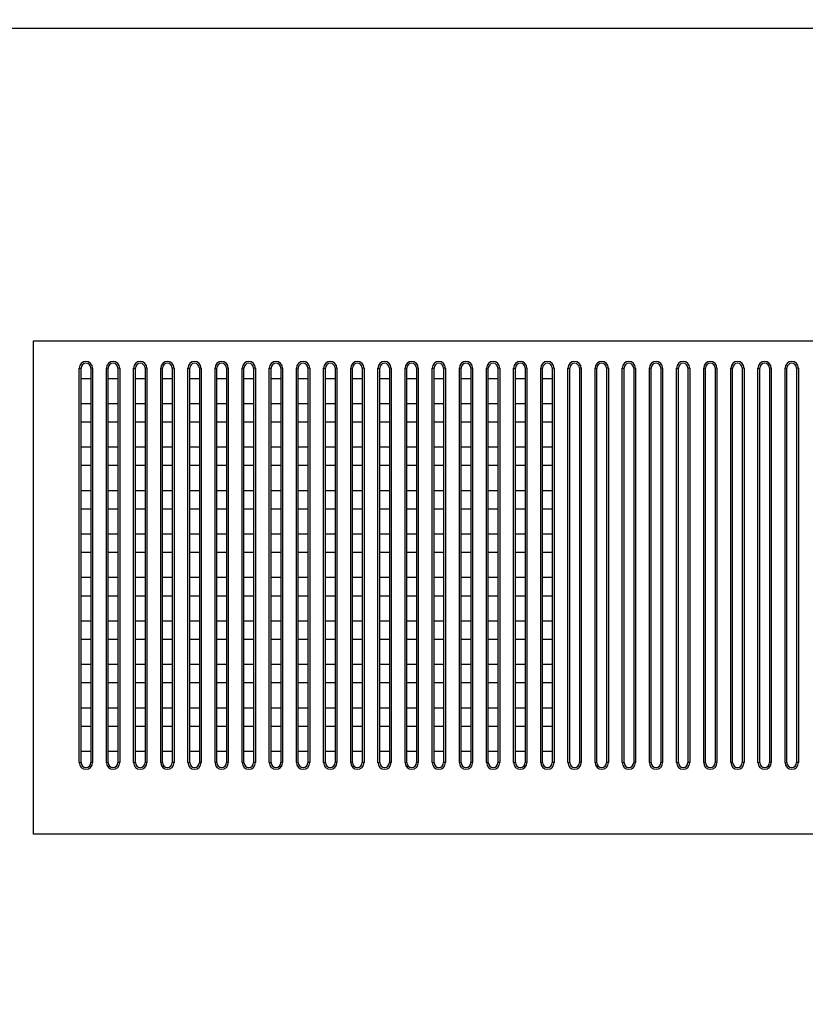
# Model space of a CAD drawing. Header units: millimetres. Extents: x -6054 to 364, y -1866 to 3094.
# Tile 66 of 256: x -4511 to -4381, y 84 to 248. Entities that reach past the tile are written whole.
import ezdxf

# ---------------------------------------------------------------- set-up
doc = ezdxf.new("R2010")
doc.units = ezdxf.units.MM
doc.header["$LTSCALE"] = 65.395
doc.header["$PDSIZE"] = 0.05
doc.layers.get('0').update_dxf_attribs({"linetype": 'CONTINUOUS'})
doc.layers.get('Defpoints').update_dxf_attribs({"linetype": 'CONTINUOUS'})
doc.layers.add('DIM', color=3, linetype='CONTINUOUS')
doc.styles.get("Standard").update_dxf_attribs({"font": 'arial.ttf'})
doc.dimstyles.new('ISO-25', dxfattribs={"dimtxt": 2.5, "dimasz": 2.5, "dimexe": 1.25, "dimexo": 0.625, "dimtad": 1, "dimtxsty": 'STANDARD', "dimcen": 2.5, "dimadec": 0, "dimazin": 0, "dimtfac": 1, "dimtmove": 0, "dimatfit": 3, "dimfxl": 1, "dimarcsym": 0})

# ---------------------------------------------------------------- blocks, each defined once
blk = doc.blocks.new('*D2')
at = {"layer": 'Defpoints', "color": 0}
for p in [(-4293.17, 246.14), (-4734.98, 77.76), (-4734.98, -67.02)]:
    blk.add_point(p, dxfattribs=at)
at = {"layer": 'DIM', "color": 3, "lineweight": -2}
for p, q in [((-4293.17, 245.51), (-4293.17, -68.27)), ((-4734.98, 77.13), (-4734.98, -68.27)), ((-4308.17, -67.02), (-4719.98, -67.02))]:
    blk.add_line(p, q, dxfattribs=at)
at = {"layer": 'DIM', "color": 3}
for points in [[(-4719.98, -64.52), (-4719.98, -69.52), (-4734.98, -67.02)], [(-4308.17, -69.52), (-4308.17, -64.52), (-4293.17, -67.02)]]:
    blk.add_solid(points, dxfattribs=at)
at = {"layer": 'DIM', "color": 2, "insert": (-4514.08, -49.21), "char_height": 20, "attachment_point": 5}
blk.add_mtext('442  [17,394]', dxfattribs=at)
blk = doc.blocks.new('*D3')
at = {"layer": 'Defpoints', "color": 0}
for p in [(-4293.17, 246.14), (-4776.52, -20.96), (-4715.54, -20.96)]:
    blk.add_point(p, dxfattribs=at)
at = {"layer": 'DIM', "color": 3, "lineweight": -2}
for p, q in [((-4293.8, 246.14), (-4777.77, 246.14)), ((-4776.52, 231.14), (-4776.52, -5.96)), ((-4716.17, -20.96), (-4777.77, -20.96))]:
    blk.add_line(p, q, dxfattribs=at)
at = {"layer": 'DIM', "color": 3}
for points in [[(-4774.02, 231.14), (-4779.02, 231.14), (-4776.52, 246.14)], [(-4779.02, -5.96), (-4774.02, -5.96), (-4776.52, -20.96)]]:
    blk.add_solid(points, dxfattribs=at)
at = {"layer": 'DIM', "color": 2, "insert": (-4794.33, 112.59), "char_height": 20, "attachment_point": 5, "rotation": 90}
blk.add_mtext('267  [10,516]', dxfattribs=at)
blk = doc.blocks.new('*D4')
at = {"layer": 'Defpoints', "color": 0}
for p in [(-3425.42, 234.04), (-4734.98, 45), (-4734.98, -117.52)]:
    blk.add_point(p, dxfattribs=at)
at = {"layer": 'DIM', "color": 3, "lineweight": -2}
for p, q in [((-3425.42, 233.41), (-3425.42, -118.77)), ((-4734.98, 44.37), (-4734.98, -118.77)), ((-3440.42, -117.52), (-4719.98, -117.52))]:
    blk.add_line(p, q, dxfattribs=at)
at = {"layer": 'DIM', "color": 3}
for points in [[(-4719.98, -115.02), (-4719.98, -120.02), (-4734.98, -117.52)], [(-3440.42, -120.02), (-3440.42, -115.02), (-3425.42, -117.52)]]:
    blk.add_solid(points, dxfattribs=at)
at = {"layer": 'DIM', "color": 2, "insert": (-4099.73, -99.71), "char_height": 20, "attachment_point": 5}
blk.add_mtext('1310  [51,557]', dxfattribs=at)
blk = doc.blocks.new('*D18')
at = {"layer": 'Defpoints', "color": 0}
for p in [(-3307.32, 492.15), (-4734.98, -14.55), (-4734.98, -196.07)]:
    blk.add_point(p, dxfattribs=at)
at = {"layer": 'DIM', "color": 3, "lineweight": -2}
for p, q in [((-3307.32, 491.52), (-3307.32, -197.32)), ((-4734.98, -15.18), (-4734.98, -197.32)), ((-3322.32, -196.07), (-4719.98, -196.07))]:
    blk.add_line(p, q, dxfattribs=at)
at = {"layer": 'DIM', "color": 3}
for points in [[(-4719.98, -193.57), (-4719.98, -198.57), (-4734.98, -196.07)], [(-3322.32, -198.57), (-3322.32, -193.57), (-3307.32, -196.07)]]:
    blk.add_solid(points, dxfattribs=at)
at = {"layer": 'DIM', "color": 2, "insert": (-4021.15, -178.26), "char_height": 20, "attachment_point": 5}
blk.add_mtext('1428  [56,207]', dxfattribs=at)
blk = doc.blocks.new('*D19')
at = {"layer": 'Defpoints', "color": 0}
for p in [(-3379.72, 594.65), (-4909.71, -20.96), (-4728.57, -20.96)]:
    blk.add_point(p, dxfattribs=at)
at = {"layer": 'DIM', "color": 3, "lineweight": -2}
for p, q in [((-3380.35, 594.65), (-4910.96, 594.65)), ((-4909.71, 579.65), (-4909.71, -5.96)), ((-4729.2, -20.96), (-4910.96, -20.96))]:
    blk.add_line(p, q, dxfattribs=at)
at = {"layer": 'DIM', "color": 3}
for points in [[(-4907.21, 579.65), (-4912.21, 579.65), (-4909.71, 594.65)], [(-4912.21, -5.96), (-4907.21, -5.96), (-4909.71, -20.96)]]:
    blk.add_solid(points, dxfattribs=at)
at = {"layer": 'DIM', "color": 2, "insert": (-4927.52, 286.84), "char_height": 20, "attachment_point": 5, "rotation": 90}
blk.add_mtext('616  [24,236]', dxfattribs=at)

msp = doc.modelspace()

# ---------------------------------------------------------------- linework, layer by layer
at = {"linetype": 'Continuous'}
for p, q in [((-4501.27, 124.45), (-4501.27, 189.85)), ((-4501.27, 189.85), (-4500.97, 189.85)), ((-4500.97, 124.45), (-4500.97, 189.85)), ((-4499.37, 189.85), (-4499.37, 124.45)), ((-4499.07, 189.85), (-4499.37, 189.85)), ((-4499.07, 189.85), (-4499.07, 124.45)), ((-4496.77, 124.45), (-4496.77, 189.85)), ((-4496.77, 189.85), (-4496.47, 189.85)), ((-4496.47, 124.45), (-4496.47, 189.85)), ((-4494.87, 189.85), (-4494.87, 124.45)), ((-4494.57, 189.85), (-4494.87, 189.85)), ((-4494.57, 189.85), (-4494.57, 124.45)), ((-4492.27, 124.45), (-4492.27, 189.85)), ((-4492.27, 189.85), (-4491.97, 189.85)), ((-4491.97, 124.45), (-4491.97, 189.85)), ((-4490.37, 189.85), (-4490.37, 124.45)), ((-4490.07, 189.85), (-4490.37, 189.85)), ((-4490.07, 189.85), (-4490.07, 124.45)), ((-4487.77, 124.45), (-4487.77, 189.85)), ((-4487.77, 189.85), (-4487.47, 189.85)), ((-4487.47, 124.45), (-4487.47, 189.85)), ((-4485.87, 189.85), (-4485.87, 124.45)), ((-4485.57, 189.85), (-4485.87, 189.85)), ((-4485.57, 189.85), (-4485.57, 124.45)), ((-4483.27, 124.45), (-4483.27, 189.85)), ((-4483.27, 189.85), (-4482.97, 189.85)), ((-4482.97, 124.45), (-4482.97, 189.85)), ((-4481.37, 189.85), (-4481.37, 124.45)), ((-4481.07, 189.85), (-4481.37, 189.85)), ((-4481.07, 189.85), (-4481.07, 124.45)), ((-4478.77, 124.45), (-4478.77, 189.85)), ((-4478.77, 189.85), (-4478.47, 189.85)), ((-4478.47, 124.45), (-4478.47, 189.85)), ((-4476.87, 189.85), (-4476.87, 124.45)), ((-4476.57, 189.85), (-4476.87, 189.85)), ((-4476.57, 189.85), (-4476.57, 124.45)), ((-4474.27, 124.45), (-4474.27, 189.85)), ((-4474.27, 189.85), (-4473.97, 189.85)), ((-4473.97, 124.45), (-4473.97, 189.85)), ((-4472.37, 189.85), (-4472.37, 124.45)), ((-4472.07, 189.85), (-4472.37, 189.85)), ((-4472.07, 189.85), (-4472.07, 124.45)), ((-4469.77, 124.45), (-4469.77, 189.85)), ((-4469.77, 189.85), (-4469.47, 189.85)), ((-4469.47, 124.45), (-4469.47, 189.85)), ((-4467.87, 189.85), (-4467.87, 124.45)), ((-4467.57, 189.85), (-4467.87, 189.85)), ((-4467.57, 189.85), (-4467.57, 124.45)), ((-4465.27, 124.45), (-4465.27, 189.85)), ((-4465.27, 189.85), (-4464.97, 189.85)), ((-4464.97, 124.45), (-4464.97, 189.85)), ((-4463.37, 189.85), (-4463.37, 124.45)), ((-4463.07, 189.85), (-4463.37, 189.85)), ((-4463.07, 189.85), (-4463.07, 124.45)), ((-4460.77, 124.45), (-4460.77, 189.85)), ((-4460.77, 189.85), (-4460.47, 189.85)), ((-4460.47, 124.45), (-4460.47, 189.85)), ((-4458.87, 189.85), (-4458.87, 124.45)), ((-4458.57, 189.85), (-4458.87, 189.85)), ((-4458.57, 189.85), (-4458.57, 124.45)), ((-4456.27, 124.45), (-4456.27, 189.85)), ((-4456.27, 189.85), (-4455.97, 189.85)), ((-4455.97, 124.45), (-4455.97, 189.85)), ((-4454.37, 189.85), (-4454.37, 124.45)), ((-4454.07, 189.85), (-4454.37, 189.85)), ((-4454.07, 189.85), (-4454.07, 124.45)), ((-4451.77, 124.45), (-4451.77, 189.85)), ((-4451.77, 189.85), (-4451.47, 189.85)), ((-4451.47, 124.45), (-4451.47, 189.85)), ((-4449.87, 189.85), (-4449.87, 124.45)), ((-4449.57, 189.85), (-4449.87, 189.85)), ((-4449.57, 189.85), (-4449.57, 124.45)), ((-4447.27, 124.45), (-4447.27, 189.85)), ((-4447.27, 189.85), (-4446.97, 189.85)), ((-4446.97, 124.45), (-4446.97, 189.85)), ((-4445.37, 189.85), (-4445.37, 124.45)), ((-4445.07, 189.85), (-4445.37, 189.85)), ((-4445.07, 189.85), (-4445.07, 124.45)), ((-4442.77, 124.45), (-4442.77, 189.85)), ((-4442.77, 189.85), (-4442.47, 189.85)), ((-4442.47, 124.45), (-4442.47, 189.85)), ((-4440.87, 189.85), (-4440.87, 124.45)), ((-4440.57, 189.85), (-4440.87, 189.85)), ((-4440.57, 189.85), (-4440.57, 124.45)), ((-4438.27, 124.45), (-4438.27, 189.85)), ((-4438.27, 189.85), (-4437.97, 189.85)), ((-4437.97, 124.45), (-4437.97, 189.85)), ((-4436.37, 189.85), (-4436.37, 124.45)), ((-4436.07, 189.85), (-4436.37, 189.85)), ((-4436.07, 189.85), (-4436.07, 124.45)), ((-4433.77, 124.45), (-4433.77, 189.85)), ((-4433.77, 189.85), (-4433.47, 189.85)), ((-4433.47, 124.45), (-4433.47, 189.85)), ((-4431.87, 189.85), (-4431.87, 124.45)), ((-4431.57, 189.85), (-4431.87, 189.85)), ((-4431.57, 189.85), (-4431.57, 124.45)), ((-4429.27, 124.45), (-4429.27, 189.85)), ((-4429.27, 189.85), (-4428.97, 189.85)), ((-4428.97, 124.45), (-4428.97, 189.85)), ((-4427.37, 189.85), (-4427.37, 124.45)), ((-4427.07, 189.85), (-4427.37, 189.85)), ((-4427.07, 189.85), (-4427.07, 124.45)), ((-4424.77, 124.45), (-4424.77, 189.85)), ((-4424.77, 189.85), (-4424.47, 189.85)), ((-4424.47, 124.45), (-4424.47, 189.85)), ((-4422.87, 189.85), (-4422.87, 124.45)), ((-4422.57, 189.85), (-4422.87, 189.85)), ((-4422.57, 189.85), (-4422.57, 124.45)), ((-4420.27, 124.45), (-4420.27, 189.85)), ((-4420.27, 189.85), (-4419.97, 189.85)), ((-4419.97, 124.45), (-4419.97, 189.85)), ((-4418.37, 189.85), (-4418.37, 124.45)), ((-4418.07, 189.85), (-4418.37, 189.85)), ((-4418.07, 189.85), (-4418.07, 124.45)), ((-4415.77, 124.45), (-4415.77, 189.85)), ((-4415.77, 189.85), (-4415.47, 189.85)), ((-4415.47, 124.45), (-4415.47, 189.85)), ((-4413.87, 189.85), (-4413.87, 124.45)), ((-4413.57, 189.85), (-4413.87, 189.85)), ((-4413.57, 189.85), (-4413.57, 124.45)), ((-4411.27, 124.45), (-4411.27, 189.85)), ((-4411.27, 189.85), (-4410.97, 189.85)), ((-4410.97, 124.45), (-4410.97, 189.85)), ((-4409.37, 189.85), (-4409.37, 124.45)), ((-4409.07, 189.85), (-4409.37, 189.85)), ((-4409.07, 189.85), (-4409.07, 124.45)), ((-4406.77, 124.45), (-4406.77, 189.85)), ((-4406.77, 189.85), (-4406.47, 189.85)), ((-4406.47, 124.45), (-4406.47, 189.85)), ((-4404.87, 189.85), (-4404.87, 124.45)), ((-4404.57, 189.85), (-4404.87, 189.85)), ((-4404.57, 189.85), (-4404.57, 124.45)), ((-4402.27, 124.45), (-4402.27, 189.85)), ((-4402.27, 189.85), (-4401.97, 189.85)), ((-4401.97, 124.45), (-4401.97, 189.85)), ((-4400.37, 189.85), (-4400.37, 124.45)), ((-4400.07, 189.85), (-4400.37, 189.85)), ((-4400.07, 189.85), (-4400.07, 124.45)), ((-4397.77, 124.45), (-4397.77, 189.85)), ((-4397.77, 189.85), (-4397.47, 189.85)), ((-4397.47, 124.45), (-4397.47, 189.85)), ((-4395.87, 189.85), (-4395.87, 124.45)), ((-4395.57, 189.85), (-4395.87, 189.85)), ((-4395.57, 189.85), (-4395.57, 124.45)), ((-4393.27, 124.45), (-4393.27, 189.85)), ((-4393.27, 189.85), (-4392.97, 189.85)), ((-4392.97, 124.45), (-4392.97, 189.85)), ((-4391.37, 189.85), (-4391.37, 124.45)), ((-4391.07, 189.85), (-4391.37, 189.85)), ((-4391.07, 189.85), (-4391.07, 124.45)), ((-4388.77, 124.45), (-4388.77, 189.85)), ((-4388.77, 189.85), (-4388.47, 189.85)), ((-4388.47, 124.45), (-4388.47, 189.85)), ((-4386.87, 189.85), (-4386.87, 124.45)), ((-4386.57, 189.85), (-4386.87, 189.85)), ((-4386.57, 189.85), (-4386.57, 124.45)), ((-4384.27, 124.45), (-4384.27, 189.85)), ((-4384.27, 189.85), (-4383.97, 189.85)), ((-4383.97, 124.45), (-4383.97, 189.85)), ((-4382.37, 189.85), (-4382.37, 124.45)), ((-4382.07, 189.85), (-4382.37, 189.85)), ((-4382.07, 189.85), (-4382.07, 124.45)), ((-4500.97, 188.15), (-4499.37, 188.15)), ((-4496.47, 188.15), (-4494.87, 188.15)), ((-4491.97, 188.15), (-4490.37, 188.15)), ((-4487.47, 188.15), (-4485.87, 188.15)), ((-4482.97, 188.15), (-4481.37, 188.15)), ((-4478.47, 188.15), (-4476.87, 188.15)), ((-4473.97, 188.15), (-4472.37, 188.15)), ((-4469.47, 188.15), (-4467.87, 188.15)), ((-4464.97, 188.15), (-4463.37, 188.15)), ((-4460.47, 188.15), (-4458.87, 188.15)), ((-4455.97, 188.15), (-4454.37, 188.15)), ((-4451.47, 188.15), (-4449.87, 188.15)), ((-4446.97, 188.15), (-4445.37, 188.15)), ((-4442.47, 188.15), (-4440.87, 188.15)), ((-4437.97, 188.15), (-4436.37, 188.15)), ((-4433.47, 188.15), (-4431.87, 188.15)), ((-4428.97, 188.15), (-4427.37, 188.15)), ((-4424.47, 188.15), (-4422.87, 188.15)), ((-4499.37, 183.94), (-4500.97, 183.94)), ((-4494.87, 183.94), (-4496.47, 183.94)), ((-4490.37, 183.94), (-4491.97, 183.94)), ((-4485.87, 183.94), (-4487.47, 183.94)), ((-4481.37, 183.94), (-4482.97, 183.94)), ((-4476.87, 183.94), (-4478.47, 183.94)), ((-4472.37, 183.94), (-4473.97, 183.94)), ((-4467.87, 183.94), (-4469.47, 183.94)), ((-4463.37, 183.94), (-4464.97, 183.94)), ((-4458.87, 183.94), (-4460.47, 183.94)), ((-4454.37, 183.94), (-4455.97, 183.94)), ((-4449.87, 183.94), (-4451.47, 183.94)), ((-4445.37, 183.94), (-4446.97, 183.94)), ((-4440.87, 183.94), (-4442.47, 183.94)), ((-4436.37, 183.94), (-4437.97, 183.94)), ((-4431.87, 183.94), (-4433.47, 183.94)), ((-4427.37, 183.94), (-4428.97, 183.94)), ((-4422.87, 183.94), (-4424.47, 183.94)), ((-4500.97, 180.94), (-4499.37, 180.94)), ((-4496.47, 180.94), (-4494.87, 180.94)), ((-4491.97, 180.94), (-4490.37, 180.94)), ((-4487.47, 180.94), (-4485.87, 180.94)), ((-4482.97, 180.94), (-4481.37, 180.94)), ((-4478.47, 180.94), (-4476.87, 180.94)), ((-4473.97, 180.94), (-4472.37, 180.94)), ((-4469.47, 180.94), (-4467.87, 180.94)), ((-4464.97, 180.94), (-4463.37, 180.94)), ((-4460.47, 180.94), (-4458.87, 180.94)), ((-4455.97, 180.94), (-4454.37, 180.94)), ((-4451.47, 180.94), (-4449.87, 180.94)), ((-4446.97, 180.94), (-4445.37, 180.94)), ((-4442.47, 180.94), (-4440.87, 180.94)), ((-4437.97, 180.94), (-4436.37, 180.94)), ((-4433.47, 180.94), (-4431.87, 180.94)), ((-4428.97, 180.94), (-4427.37, 180.94)), ((-4424.47, 180.94), (-4422.87, 180.94)), ((-4499.37, 176.74), (-4500.97, 176.74)), ((-4494.87, 176.74), (-4496.47, 176.74)), ((-4490.37, 176.74), (-4491.97, 176.74)), ((-4485.87, 176.74), (-4487.47, 176.74)), ((-4481.37, 176.74), (-4482.97, 176.74)), ((-4476.87, 176.74), (-4478.47, 176.74)), ((-4472.37, 176.74), (-4473.97, 176.74)), ((-4467.87, 176.74), (-4469.47, 176.74)), ((-4463.37, 176.74), (-4464.97, 176.74)), ((-4458.87, 176.74), (-4460.47, 176.74)), ((-4454.37, 176.74), (-4455.97, 176.74)), ((-4449.87, 176.74), (-4451.47, 176.74)), ((-4445.37, 176.74), (-4446.97, 176.74)), ((-4440.87, 176.74), (-4442.47, 176.74)), ((-4436.37, 176.74), (-4437.97, 176.74)), ((-4431.87, 176.74), (-4433.47, 176.74)), ((-4427.37, 176.74), (-4428.97, 176.74)), ((-4422.87, 176.74), (-4424.47, 176.74)), ((-4500.97, 173.74), (-4499.37, 173.74)), ((-4496.47, 173.74), (-4494.87, 173.74)), ((-4491.97, 173.74), (-4490.37, 173.74)), ((-4487.47, 173.74), (-4485.87, 173.74)), ((-4482.97, 173.74), (-4481.37, 173.74)), ((-4478.47, 173.74), (-4476.87, 173.74)), ((-4473.97, 173.74), (-4472.37, 173.74)), ((-4469.47, 173.74), (-4467.87, 173.74)), ((-4464.97, 173.74), (-4463.37, 173.74)), ((-4460.47, 173.74), (-4458.87, 173.74)), ((-4455.97, 173.74), (-4454.37, 173.74)), ((-4451.47, 173.74), (-4449.87, 173.74)), ((-4446.97, 173.74), (-4445.37, 173.74)), ((-4442.47, 173.74), (-4440.87, 173.74)), ((-4437.97, 173.74), (-4436.37, 173.74)), ((-4433.47, 173.74), (-4431.87, 173.74)), ((-4428.97, 173.74), (-4427.37, 173.74)), ((-4424.47, 173.74), (-4422.87, 173.74)), ((-4499.37, 169.53), (-4500.97, 169.53)), ((-4494.87, 169.53), (-4496.47, 169.53)), ((-4490.37, 169.53), (-4491.97, 169.53)), ((-4485.87, 169.53), (-4487.47, 169.53)), ((-4481.37, 169.53), (-4482.97, 169.53)), ((-4476.87, 169.53), (-4478.47, 169.53)), ((-4472.37, 169.53), (-4473.97, 169.53)), ((-4467.87, 169.53), (-4469.47, 169.53)), ((-4463.37, 169.53), (-4464.97, 169.53)), ((-4458.87, 169.53), (-4460.47, 169.53)), ((-4454.37, 169.53), (-4455.97, 169.53)), ((-4449.87, 169.53), (-4451.47, 169.53)), ((-4445.37, 169.53), (-4446.97, 169.53)), ((-4440.87, 169.53), (-4442.47, 169.53)), ((-4436.37, 169.53), (-4437.97, 169.53)), ((-4431.87, 169.53), (-4433.47, 169.53)), ((-4427.37, 169.53), (-4428.97, 169.53)), ((-4422.87, 169.53), (-4424.47, 169.53)), ((-4500.97, 166.53), (-4499.37, 166.53)), ((-4496.47, 166.53), (-4494.87, 166.53)), ((-4491.97, 166.53), (-4490.37, 166.53)), ((-4487.47, 166.53), (-4485.87, 166.53)), ((-4482.97, 166.53), (-4481.37, 166.53)), ((-4478.47, 166.53), (-4476.87, 166.53)), ((-4473.97, 166.53), (-4472.37, 166.53)), ((-4469.47, 166.53), (-4467.87, 166.53)), ((-4464.97, 166.53), (-4463.37, 166.53)), ((-4460.47, 166.53), (-4458.87, 166.53)), ((-4455.97, 166.53), (-4454.37, 166.53)), ((-4451.47, 166.53), (-4449.87, 166.53)), ((-4446.97, 166.53), (-4445.37, 166.53)), ((-4442.47, 166.53), (-4440.87, 166.53)), ((-4437.97, 166.53), (-4436.37, 166.53)), ((-4433.47, 166.53), (-4431.87, 166.53)), ((-4428.97, 166.53), (-4427.37, 166.53)), ((-4424.47, 166.53), (-4422.87, 166.53)), ((-4499.37, 162.32), (-4500.97, 162.32)), ((-4494.87, 162.32), (-4496.47, 162.32)), ((-4490.37, 162.32), (-4491.97, 162.32)), ((-4485.87, 162.32), (-4487.47, 162.32)), ((-4481.37, 162.32), (-4482.97, 162.32)), ((-4476.87, 162.32), (-4478.47, 162.32)), ((-4472.37, 162.32), (-4473.97, 162.32)), ((-4467.87, 162.32), (-4469.47, 162.32)), ((-4463.37, 162.32), (-4464.97, 162.32)), ((-4458.87, 162.32), (-4460.47, 162.32)), ((-4454.37, 162.32), (-4455.97, 162.32)), ((-4449.87, 162.32), (-4451.47, 162.32)), ((-4445.37, 162.32), (-4446.97, 162.32)), ((-4440.87, 162.32), (-4442.47, 162.32)), ((-4436.37, 162.32), (-4437.97, 162.32)), ((-4431.87, 162.32), (-4433.47, 162.32)), ((-4427.37, 162.32), (-4428.97, 162.32)), ((-4422.87, 162.32), (-4424.47, 162.32)), ((-4500.97, 159.32), (-4499.37, 159.32)), ((-4496.47, 159.32), (-4494.87, 159.32)), ((-4491.97, 159.32), (-4490.37, 159.32)), ((-4487.47, 159.32), (-4485.87, 159.32)), ((-4482.97, 159.32), (-4481.37, 159.32)), ((-4478.47, 159.32), (-4476.87, 159.32)), ((-4473.97, 159.32), (-4472.37, 159.32)), ((-4469.47, 159.32), (-4467.87, 159.32)), ((-4464.97, 159.32), (-4463.37, 159.32)), ((-4460.47, 159.32), (-4458.87, 159.32)), ((-4455.97, 159.32), (-4454.37, 159.32)), ((-4451.47, 159.32), (-4449.87, 159.32)), ((-4446.97, 159.32), (-4445.37, 159.32)), ((-4442.47, 159.32), (-4440.87, 159.32)), ((-4437.97, 159.32), (-4436.37, 159.32)), ((-4433.47, 159.32), (-4431.87, 159.32)), ((-4428.97, 159.32), (-4427.37, 159.32)), ((-4424.47, 159.32), (-4422.87, 159.32)), ((-4499.37, 155.12), (-4500.97, 155.12)), ((-4494.87, 155.12), (-4496.47, 155.12)), ((-4490.37, 155.12), (-4491.97, 155.12)), ((-4485.87, 155.12), (-4487.47, 155.12)), ((-4481.37, 155.12), (-4482.97, 155.12)), ((-4476.87, 155.12), (-4478.47, 155.12)), ((-4472.37, 155.12), (-4473.97, 155.12)), ((-4467.87, 155.12), (-4469.47, 155.12)), ((-4463.37, 155.12), (-4464.97, 155.12)), ((-4458.87, 155.12), (-4460.47, 155.12)), ((-4454.37, 155.12), (-4455.97, 155.12)), ((-4449.87, 155.12), (-4451.47, 155.12)), ((-4445.37, 155.12), (-4446.97, 155.12)), ((-4440.87, 155.12), (-4442.47, 155.12)), ((-4436.37, 155.12), (-4437.97, 155.12)), ((-4431.87, 155.12), (-4433.47, 155.12)), ((-4427.37, 155.12), (-4428.97, 155.12)), ((-4422.87, 155.12), (-4424.47, 155.12)), ((-4500.97, 152.12), (-4499.37, 152.12)), ((-4496.47, 152.12), (-4494.87, 152.12)), ((-4491.97, 152.12), (-4490.37, 152.12)), ((-4487.47, 152.12), (-4485.87, 152.12)), ((-4482.97, 152.12), (-4481.37, 152.12)), ((-4478.47, 152.12), (-4476.87, 152.12)), ((-4473.97, 152.12), (-4472.37, 152.12)), ((-4469.47, 152.12), (-4467.87, 152.12)), ((-4464.97, 152.12), (-4463.37, 152.12)), ((-4460.47, 152.12), (-4458.87, 152.12)), ((-4455.97, 152.12), (-4454.37, 152.12)), ((-4451.47, 152.12), (-4449.87, 152.12)), ((-4446.97, 152.12), (-4445.37, 152.12)), ((-4442.47, 152.12), (-4440.87, 152.12)), ((-4437.97, 152.12), (-4436.37, 152.12)), ((-4433.47, 152.12), (-4431.87, 152.12)), ((-4428.97, 152.12), (-4427.37, 152.12)), ((-4424.47, 152.12), (-4422.87, 152.12)), ((-4499.37, 147.91), (-4500.97, 147.91)), ((-4494.87, 147.91), (-4496.47, 147.91)), ((-4490.37, 147.91), (-4491.97, 147.91)), ((-4485.87, 147.91), (-4487.47, 147.91)), ((-4481.37, 147.91), (-4482.97, 147.91)), ((-4476.87, 147.91), (-4478.47, 147.91)), ((-4472.37, 147.91), (-4473.97, 147.91)), ((-4467.87, 147.91), (-4469.47, 147.91)), ((-4463.37, 147.91), (-4464.97, 147.91)), ((-4458.87, 147.91), (-4460.47, 147.91)), ((-4454.37, 147.91), (-4455.97, 147.91)), ((-4449.87, 147.91), (-4451.47, 147.91)), ((-4445.37, 147.91), (-4446.97, 147.91)), ((-4440.87, 147.91), (-4442.47, 147.91)), ((-4436.37, 147.91), (-4437.97, 147.91)), ((-4431.87, 147.91), (-4433.47, 147.91)), ((-4427.37, 147.91), (-4428.97, 147.91)), ((-4422.87, 147.91), (-4424.47, 147.91)), ((-4500.97, 144.91), (-4499.37, 144.91)), ((-4496.47, 144.91), (-4494.87, 144.91)), ((-4491.97, 144.91), (-4490.37, 144.91)), ((-4487.47, 144.91), (-4485.87, 144.91)), ((-4482.97, 144.91), (-4481.37, 144.91)), ((-4478.47, 144.91), (-4476.87, 144.91)), ((-4473.97, 144.91), (-4472.37, 144.91)), ((-4469.47, 144.91), (-4467.87, 144.91)), ((-4464.97, 144.91), (-4463.37, 144.91)), ((-4460.47, 144.91), (-4458.87, 144.91)), ((-4455.97, 144.91), (-4454.37, 144.91)), ((-4451.47, 144.91), (-4449.87, 144.91)), ((-4446.97, 144.91), (-4445.37, 144.91)), ((-4442.47, 144.91), (-4440.87, 144.91)), ((-4437.97, 144.91), (-4436.37, 144.91)), ((-4433.47, 144.91), (-4431.87, 144.91)), ((-4428.97, 144.91), (-4427.37, 144.91)), ((-4424.47, 144.91), (-4422.87, 144.91)), ((-4499.37, 140.71), (-4500.97, 140.71)), ((-4494.87, 140.71), (-4496.47, 140.71)), ((-4490.37, 140.71), (-4491.97, 140.71)), ((-4485.87, 140.71), (-4487.47, 140.71)), ((-4481.37, 140.71), (-4482.97, 140.71)), ((-4476.87, 140.71), (-4478.47, 140.71)), ((-4472.37, 140.71), (-4473.97, 140.71)), ((-4467.87, 140.71), (-4469.47, 140.71)), ((-4463.37, 140.71), (-4464.97, 140.71)), ((-4458.87, 140.71), (-4460.47, 140.71)), ((-4454.37, 140.71), (-4455.97, 140.71)), ((-4449.87, 140.71), (-4451.47, 140.71)), ((-4445.37, 140.71), (-4446.97, 140.71)), ((-4440.87, 140.71), (-4442.47, 140.71)), ((-4436.37, 140.71), (-4437.97, 140.71)), ((-4431.87, 140.71), (-4433.47, 140.71)), ((-4427.37, 140.71), (-4428.97, 140.71)), ((-4422.87, 140.71), (-4424.47, 140.71)), ((-4500.97, 137.71), (-4499.37, 137.71)), ((-4496.47, 137.71), (-4494.87, 137.71)), ((-4491.97, 137.71), (-4490.37, 137.71)), ((-4487.47, 137.71), (-4485.87, 137.71)), ((-4482.97, 137.71), (-4481.37, 137.71)), ((-4478.47, 137.71), (-4476.87, 137.71)), ((-4473.97, 137.71), (-4472.37, 137.71)), ((-4469.47, 137.71), (-4467.87, 137.71)), ((-4464.97, 137.71), (-4463.37, 137.71)), ((-4460.47, 137.71), (-4458.87, 137.71)), ((-4455.97, 137.71), (-4454.37, 137.71)), ((-4451.47, 137.71), (-4449.87, 137.71)), ((-4446.97, 137.71), (-4445.37, 137.71)), ((-4442.47, 137.71), (-4440.87, 137.71)), ((-4437.97, 137.71), (-4436.37, 137.71)), ((-4433.47, 137.71), (-4431.87, 137.71)), ((-4428.97, 137.71), (-4427.37, 137.71)), ((-4424.47, 137.71), (-4422.87, 137.71)), ((-4499.37, 133.5), (-4500.97, 133.5)), ((-4494.87, 133.5), (-4496.47, 133.5)), ((-4490.37, 133.5), (-4491.97, 133.5)), ((-4485.87, 133.5), (-4487.47, 133.5)), ((-4481.37, 133.5), (-4482.97, 133.5)), ((-4476.87, 133.5), (-4478.47, 133.5)), ((-4472.37, 133.5), (-4473.97, 133.5)), ((-4467.87, 133.5), (-4469.47, 133.5)), ((-4463.37, 133.5), (-4464.97, 133.5)), ((-4458.87, 133.5), (-4460.47, 133.5)), ((-4454.37, 133.5), (-4455.97, 133.5)), ((-4449.87, 133.5), (-4451.47, 133.5)), ((-4445.37, 133.5), (-4446.97, 133.5)), ((-4440.87, 133.5), (-4442.47, 133.5)), ((-4436.37, 133.5), (-4437.97, 133.5)), ((-4431.87, 133.5), (-4433.47, 133.5)), ((-4427.37, 133.5), (-4428.97, 133.5)), ((-4422.87, 133.5), (-4424.47, 133.5)), ((-4500.97, 130.5), (-4499.37, 130.5)), ((-4496.47, 130.5), (-4494.87, 130.5)), ((-4491.97, 130.5), (-4490.37, 130.5)), ((-4487.47, 130.5), (-4485.87, 130.5)), ((-4482.97, 130.5), (-4481.37, 130.5)), ((-4478.47, 130.5), (-4476.87, 130.5)), ((-4473.97, 130.5), (-4472.37, 130.5)), ((-4469.47, 130.5), (-4467.87, 130.5)), ((-4464.97, 130.5), (-4463.37, 130.5)), ((-4460.47, 130.5), (-4458.87, 130.5)), ((-4455.97, 130.5), (-4454.37, 130.5)), ((-4451.47, 130.5), (-4449.87, 130.5)), ((-4446.97, 130.5), (-4445.37, 130.5)), ((-4442.47, 130.5), (-4440.87, 130.5)), ((-4437.97, 130.5), (-4436.37, 130.5)), ((-4433.47, 130.5), (-4431.87, 130.5)), ((-4428.97, 130.5), (-4427.37, 130.5)), ((-4424.47, 130.5), (-4422.87, 130.5)), ((-4499.37, 126.29), (-4500.97, 126.29)), ((-4494.87, 126.29), (-4496.47, 126.29)), ((-4490.37, 126.29), (-4491.97, 126.29)), ((-4485.87, 126.29), (-4487.47, 126.29)), ((-4481.37, 126.29), (-4482.97, 126.29)), ((-4476.87, 126.29), (-4478.47, 126.29)), ((-4472.37, 126.29), (-4473.97, 126.29)), ((-4467.87, 126.29), (-4469.47, 126.29)), ((-4463.37, 126.29), (-4464.97, 126.29)), ((-4458.87, 126.29), (-4460.47, 126.29)), ((-4454.37, 126.29), (-4455.97, 126.29)), ((-4449.87, 126.29), (-4451.47, 126.29)), ((-4445.37, 126.29), (-4446.97, 126.29)), ((-4440.87, 126.29), (-4442.47, 126.29)), ((-4436.37, 126.29), (-4437.97, 126.29)), ((-4431.87, 126.29), (-4433.47, 126.29)), ((-4427.37, 126.29), (-4428.97, 126.29)), ((-4422.87, 126.29), (-4424.47, 126.29)), ((-4501.27, 124.45), (-4500.97, 124.45)), ((-4499.07, 124.45), (-4499.37, 124.45)), ((-4496.77, 124.45), (-4496.47, 124.45)), ((-4494.57, 124.45), (-4494.87, 124.45)), ((-4492.27, 124.45), (-4491.97, 124.45)), ((-4490.07, 124.45), (-4490.37, 124.45)), ((-4487.77, 124.45), (-4487.47, 124.45)), ((-4485.57, 124.45), (-4485.87, 124.45)), ((-4483.27, 124.45), (-4482.97, 124.45)), ((-4481.07, 124.45), (-4481.37, 124.45)), ((-4478.77, 124.45), (-4478.47, 124.45)), ((-4476.57, 124.45), (-4476.87, 124.45)), ((-4474.27, 124.45), (-4473.97, 124.45)), ((-4472.07, 124.45), (-4472.37, 124.45)), ((-4469.77, 124.45), (-4469.47, 124.45)), ((-4467.57, 124.45), (-4467.87, 124.45)), ((-4465.27, 124.45), (-4464.97, 124.45)), ((-4463.07, 124.45), (-4463.37, 124.45)), ((-4460.77, 124.45), (-4460.47, 124.45)), ((-4458.57, 124.45), (-4458.87, 124.45)), ((-4456.27, 124.45), (-4455.97, 124.45)), ((-4454.07, 124.45), (-4454.37, 124.45)), ((-4451.77, 124.45), (-4451.47, 124.45)), ((-4449.57, 124.45), (-4449.87, 124.45)), ((-4447.27, 124.45), (-4446.97, 124.45)), ((-4445.07, 124.45), (-4445.37, 124.45)), ((-4442.77, 124.45), (-4442.47, 124.45)), ((-4440.57, 124.45), (-4440.87, 124.45)), ((-4438.27, 124.45), (-4437.97, 124.45)), ((-4436.07, 124.45), (-4436.37, 124.45)), ((-4433.77, 124.45), (-4433.47, 124.45)), ((-4431.57, 124.45), (-4431.87, 124.45)), ((-4429.27, 124.45), (-4428.97, 124.45)), ((-4427.07, 124.45), (-4427.37, 124.45)), ((-4424.77, 124.45), (-4424.47, 124.45)), ((-4422.57, 124.45), (-4422.87, 124.45)), ((-4420.27, 124.45), (-4419.97, 124.45)), ((-4418.07, 124.45), (-4418.37, 124.45)), ((-4415.77, 124.45), (-4415.47, 124.45)), ((-4413.57, 124.45), (-4413.87, 124.45)), ((-4411.27, 124.45), (-4410.97, 124.45)), ((-4409.07, 124.45), (-4409.37, 124.45)), ((-4406.77, 124.45), (-4406.47, 124.45)), ((-4404.57, 124.45), (-4404.87, 124.45)), ((-4402.27, 124.45), (-4401.97, 124.45)), ((-4400.07, 124.45), (-4400.37, 124.45)), ((-4397.77, 124.45), (-4397.47, 124.45)), ((-4395.57, 124.45), (-4395.87, 124.45)), ((-4393.27, 124.45), (-4392.97, 124.45)), ((-4391.07, 124.45), (-4391.37, 124.45)), ((-4388.77, 124.45), (-4388.47, 124.45)), ((-4386.57, 124.45), (-4386.87, 124.45)), ((-4384.27, 124.45), (-4383.97, 124.45)), ((-4382.07, 124.45), (-4382.37, 124.45))]:
    msp.add_line(p, q, dxfattribs=at)
at = {"color": 1}
msp.add_lwpolyline([(-4508.88, 194.39), (-4200.21, 194.39), (-4200.21, 112.62), (-4508.88, 112.62)], close=True, dxfattribs=at)
at = {"linetype": 'Continuous'}
for centre, radius, start, end in [((-4500.17, 189.85), 1.1, 0, 180), ((-4495.67, 189.85), 1.1, 0, 180), ((-4491.17, 189.85), 1.1, 0, 180), ((-4486.67, 189.85), 1.1, 0, 180), ((-4482.17, 189.85), 1.1, 0, 180), ((-4477.67, 189.85), 1.1, 0, 180), ((-4473.17, 189.85), 1.1, 0, 180), ((-4468.67, 189.85), 1.1, 0, 180), ((-4464.17, 189.85), 1.1, 0, 180), ((-4459.67, 189.85), 1.1, 0, 180), ((-4455.17, 189.85), 1.1, 0, 180), ((-4450.67, 189.85), 1.1, 0, 180), ((-4446.17, 189.85), 1.1, 0, 180), ((-4441.67, 189.85), 1.1, 0, 180), ((-4437.17, 189.85), 1.1, 0, 180), ((-4432.67, 189.85), 1.1, 0, 180), ((-4428.17, 189.85), 1.1, 0, 180), ((-4423.67, 189.85), 1.1, 0, 180), ((-4419.17, 189.85), 1.1, 0, 180), ((-4414.67, 189.85), 1.1, 0, 180), ((-4410.17, 189.85), 1.1, 0, 180), ((-4405.67, 189.85), 1.1, 0, 180), ((-4401.17, 189.85), 1.1, 0, 180), ((-4396.67, 189.85), 1.1, 0, 180), ((-4392.17, 189.85), 1.1, 0, 180), ((-4387.67, 189.85), 1.1, 0, 180), ((-4383.17, 189.85), 1.1, 0, 180), ((-4500.17, 189.85), 0.8, 0, 180), ((-4495.67, 189.85), 0.8, 0, 180), ((-4491.17, 189.85), 0.8, 0, 180), ((-4486.67, 189.85), 0.8, 0, 180), ((-4482.17, 189.85), 0.8, 0, 180), ((-4477.67, 189.85), 0.8, 0, 180), ((-4473.17, 189.85), 0.8, 0, 180), ((-4468.67, 189.85), 0.8, 0, 180), ((-4464.17, 189.85), 0.8, 0, 180), ((-4459.67, 189.85), 0.8, 0, 180), ((-4455.17, 189.85), 0.8, 0, 180), ((-4450.67, 189.85), 0.8, 0, 180), ((-4446.17, 189.85), 0.8, 0, 180), ((-4441.67, 189.85), 0.8, 0, 180), ((-4437.17, 189.85), 0.8, 0, 180), ((-4432.67, 189.85), 0.8, 0, 180), ((-4428.17, 189.85), 0.8, 0, 180), ((-4423.67, 189.85), 0.8, 0, 180), ((-4419.17, 189.85), 0.8, 0, 180), ((-4414.67, 189.85), 0.8, 0, 180), ((-4410.17, 189.85), 0.8, 0, 180), ((-4405.67, 189.85), 0.8, 0, 180), ((-4401.17, 189.85), 0.8, 0, 180), ((-4396.67, 189.85), 0.8, 0, 180), ((-4392.17, 189.85), 0.8, 0, 180), ((-4387.67, 189.85), 0.8, 0, 180), ((-4383.17, 189.85), 0.8, 0, 180), ((-4500.17, 124.45), 1.1, 180, 360), ((-4500.17, 124.45), 0.8, 180, 360), ((-4495.67, 124.45), 1.1, 180, 360), ((-4495.67, 124.45), 0.8, 180, 360), ((-4491.17, 124.45), 1.1, 180, 360), ((-4491.17, 124.45), 0.8, 180, 360), ((-4486.67, 124.45), 1.1, 180, 360), ((-4486.67, 124.45), 0.8, 180, 360), ((-4482.17, 124.45), 1.1, 180, 360), ((-4482.17, 124.45), 0.8, 180, 360), ((-4477.67, 124.45), 1.1, 180, 360), ((-4477.67, 124.45), 0.8, 180, 360), ((-4473.17, 124.45), 1.1, 180, 360), ((-4473.17, 124.45), 0.8, 180, 360), ((-4468.67, 124.45), 1.1, 180, 360), ((-4468.67, 124.45), 0.8, 180, 360), ((-4464.17, 124.45), 1.1, 180, 360), ((-4464.17, 124.45), 0.8, 180, 360), ((-4459.67, 124.45), 1.1, 180, 360), ((-4459.67, 124.45), 0.8, 180, 360), ((-4455.17, 124.45), 1.1, 180, 360), ((-4455.17, 124.45), 0.8, 180, 360), ((-4450.67, 124.45), 1.1, 180, 360), ((-4450.67, 124.45), 0.8, 180, 360), ((-4446.17, 124.45), 1.1, 180, 360), ((-4446.17, 124.45), 0.8, 180, 360), ((-4441.67, 124.45), 1.1, 180, 360), ((-4441.67, 124.45), 0.8, 180, 360), ((-4437.17, 124.45), 1.1, 180, 360), ((-4437.17, 124.45), 0.8, 180, 360), ((-4432.67, 124.45), 1.1, 180, 360), ((-4432.67, 124.45), 0.8, 180, 360), ((-4428.17, 124.45), 1.1, 180, 360), ((-4428.17, 124.45), 0.8, 180, 360), ((-4423.67, 124.45), 1.1, 180, 360), ((-4423.67, 124.45), 0.8, 180, 360), ((-4419.17, 124.45), 1.1, 180, 360), ((-4419.17, 124.45), 0.8, 180, 360), ((-4414.67, 124.45), 1.1, 180, 360), ((-4414.67, 124.45), 0.8, 180, 360), ((-4410.17, 124.45), 1.1, 180, 360), ((-4410.17, 124.45), 0.8, 180, 360), ((-4405.67, 124.45), 1.1, 180, 360), ((-4405.67, 124.45), 0.8, 180, 360), ((-4401.17, 124.45), 1.1, 180, 360), ((-4401.17, 124.45), 0.8, 180, 360), ((-4396.67, 124.45), 1.1, 180, 360), ((-4396.67, 124.45), 0.8, 180, 360), ((-4392.17, 124.45), 1.1, 180, 360), ((-4392.17, 124.45), 0.8, 180, 360), ((-4387.67, 124.45), 1.1, 180, 360), ((-4387.67, 124.45), 0.8, 180, 360), ((-4383.17, 124.45), 1.1, 180, 360), ((-4383.17, 124.45), 0.8, 180, 360)]:
    msp.add_arc(centre, radius, start, end, dxfattribs=at)

# ---------------------------------------------------------------- dimensions: what is measured, and where the dimension line sits
at = {"layer": 'DIM'}
dim = msp.add_linear_dim(base=(-4909.71, -20.96), p1=(-3379.72, 594.65), p2=(-4728.57, -20.96), angle=90, text='<> []', dimstyle='ISO-25', override={"dimtxt": 20, "dimasz": 15, "dimgap": 5, "dimdec": 0, "dimclrd": 3, "dimclre": 3, "dimclrt": 2, "dimadec": 1, "dimtp": 0.3, "dimtm": 0.3, "dimtofl": 0}, dxfattribs=at)
dim.commit()
dim.dimension.update_dxf_attribs({"geometry": '*D19', "text_midpoint": (-4927.52, 286.84)})
for base, p1, p2, picture, middle in [((-4734.98, -196.07), (-3307.32, 492.15), (-4734.98, -14.55), '*D18', (-4021.15, -178.26)), ((-4734.98, -67.02), (-4293.17, 246.14), (-4734.98, 77.76), '*D2', (-4514.08, -49.21))]:
    dim = msp.add_linear_dim(base=base, p1=p1, p2=p2, text='<> []', dimstyle='ISO-25', override={"dimtxt": 20, "dimasz": 15, "dimgap": 5, "dimdec": 0, "dimclrd": 3, "dimclre": 3, "dimclrt": 2, "dimadec": 1, "dimtp": 0.3, "dimtm": 0.3, "dimtofl": 0}, dxfattribs=at)
    dim.commit()
    dim.dimension.update_dxf_attribs({"geometry": picture, "text_midpoint": middle})
dim = msp.add_linear_dim(base=(-4776.52, -20.96), p1=(-4293.17, 246.14), p2=(-4715.54, -20.96), angle=90, text='<> []', dimstyle='ISO-25', override={"dimtxt": 20, "dimasz": 15, "dimgap": 5, "dimdec": 0, "dimclrd": 3, "dimclre": 3, "dimclrt": 2, "dimadec": 1, "dimtp": 0.3, "dimtm": 0.3, "dimtofl": 0}, dxfattribs=at)
dim.commit()
dim.dimension.update_dxf_attribs({"geometry": '*D3', "text_midpoint": (-4776.52, 112.59), "dimtype": 160})
dim = msp.add_linear_dim(base=(-4734.98, -117.52), p1=(-3425.42, 234.04), p2=(-4734.98, 45), text='<> []', dimstyle='ISO-25', override={"dimtxt": 20, "dimasz": 15, "dimgap": 5, "dimdec": 0, "dimclrd": 3, "dimclre": 3, "dimclrt": 2, "dimadec": 1, "dimtp": 0.3, "dimtm": 0.3, "dimtofl": 0}, dxfattribs=at)
dim.commit()
dim.dimension.update_dxf_attribs({"geometry": '*D4', "text_midpoint": (-4099.73, -117.52), "dimtype": 160})

doc.saveas('drawing.dxf')
